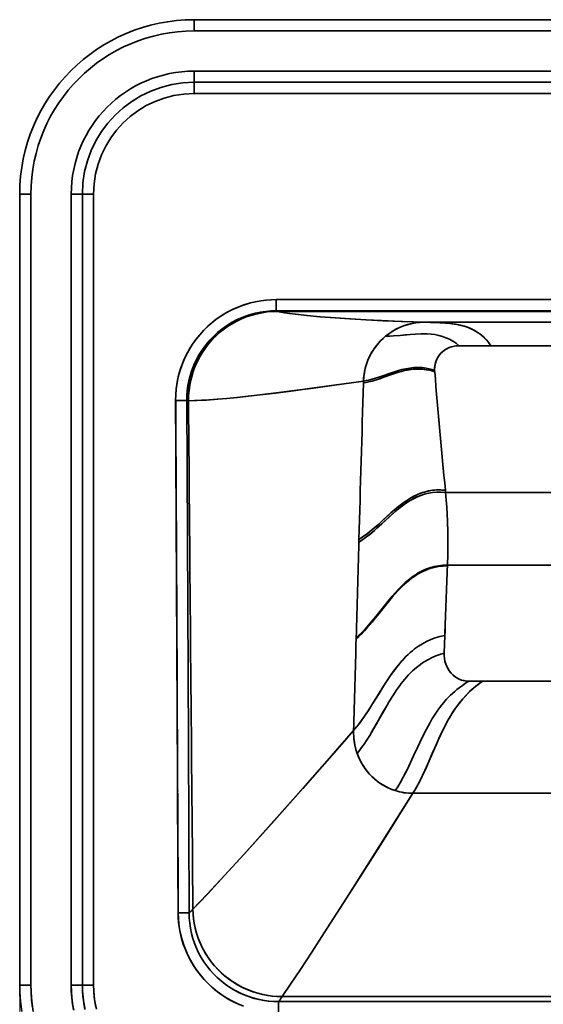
# Model space of a CAD drawing. Extents: x 290 to 1934, y 0 to 1471.
# Tile 2 of 9: x 290 to 523, y 223 to 664. Entities that reach past the tile are written whole.
import ezdxf

# ---------------------------------------------------------------- set-up
doc = ezdxf.new("R2010")
doc.units = 0

msp = doc.modelspace()

# ---------------------------------------------------------------- linework, layer by layer
at = {"color": 7, "lineweight": 35, "ltscale": 0.214751}
msp.add_line((376.14, 663.55), (367.55, 663.55), dxfattribs=at)
at = {"color": 7, "lineweight": 35, "ltscale": 0.125}
for p, q in [((367.55, 658.55), (367.55, 663.55)), ((367.55, 658.55), (367.55, 663.55)), ((367.55, 635.55), (367.55, 640.55)), ((367.55, 635.55), (367.55, 640.55)), ((367.55, 630.55), (367.55, 635.55)), ((367.55, 635.55), (367.55, 630.55)), ((289.55, 585.55), (294.55, 585.55)), ((289.55, 585.55), (294.55, 585.55)), ((312.55, 585.55), (317.55, 585.55)), ((312.55, 585.55), (317.55, 585.55)), ((322.55, 585.55), (317.55, 585.55)), ((317.55, 585.55), (322.55, 585.55)), ((294.55, 231.91), (289.55, 231.91)), ((294.55, 231.91), (289.55, 231.91)), ((317.55, 231.91), (312.55, 231.91)), ((312.55, 231.91), (317.55, 231.91)), ((317.55, 231.91), (322.55, 231.91)), ((317.55, 231.91), (322.55, 231.91))]:
    msp.add_line(p, q, dxfattribs=at)
at = {"color": 7, "lineweight": 35}
for p, q in [((367.55, 663.55), (821.45, 663.55)), ((821.45, 663.55), (367.55, 663.55)), ((392.6, 663.55), (417.63, 663.55)), ((417.63, 663.55), (556.53, 663.55)), ((367.55, 658.55), (821.45, 658.55)), ((821.45, 658.55), (367.55, 658.55)), ((821.45, 640.55), (367.55, 640.55)), ((367.55, 640.55), (821.45, 640.55)), ((367.55, 635.55), (821.45, 635.55)), ((821.45, 635.55), (367.55, 635.55)), ((367.55, 630.55), (821.45, 630.55)), ((821.45, 630.55), (367.55, 630.55)), ((289.55, 240.63), (289.55, 585.55)), ((289.55, 231.91), (289.55, 585.55)), ((289.55, 585.55), (289.55, 231.91)), ((294.55, 231.91), (294.55, 585.55)), ((294.55, 585.55), (294.55, 231.91)), ((312.55, 585.55), (312.55, 231.91)), ((312.55, 231.91), (312.55, 585.55)), ((317.55, 231.91), (317.55, 585.55)), ((317.55, 585.55), (317.55, 231.91)), ((322.55, 231.91), (322.55, 585.55)), ((322.55, 585.55), (322.55, 231.91)), ((404.1, 538.37), (594.5, 538.37)), ((404.1, 538.37), (594.5, 538.37)), ((404.1, 533.37), (594.5, 533.37)), ((594.5, 533.37), (404.1, 533.37)), ((594.5, 533.12), (404.63, 533.12)), ((594.5, 533.12), (404.63, 533.12)), ((594.5, 528.24), (470.1, 528.24)), ((470.1, 528.24), (594.5, 528.24)), ((500.06, 517.78), (594.5, 517.78)), ((594.5, 517.78), (500.06, 517.78)), ((562.06, 452.18), (479.83, 452.18)), ((479.83, 452.18), (562.06, 452.18)), ((708.29, 419.71), (480.71, 419.71)), ((480.71, 419.71), (708.29, 419.71)), ((594.5, 367.76), (496.35, 367.76)), ((496.35, 367.76), (594.5, 367.76)), ((594.5, 317.62), (465.21, 317.62)), ((594.5, 317.62), (465.21, 317.62)), ((406.83, 226.71), (594.5, 226.71)), ((406.83, 226.71), (594.5, 226.71)), ((405.24, 224.5), (594.5, 224.5)), ((594.5, 224.5), (405.24, 224.5))]:
    msp.add_line(p, q, dxfattribs=at)
at = {"color": 7, "lineweight": 35, "ltscale": 0.00255}
msp.add_line((376.04, 663.55), (376.14, 663.55), dxfattribs=at)
at = {"color": 7, "lineweight": 35, "ltscale": 0.002695}
msp.add_line((376.14, 663.55), (376.04, 663.55), dxfattribs=at)
at = {"color": 7, "lineweight": 35, "ltscale": 0.002126}
msp.add_line((376.14, 663.55), (376.06, 663.55), dxfattribs=at)
at = {"color": 7, "lineweight": 35, "ltscale": 0.000738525}
msp.add_line((376.12, 663.55), (376.14, 663.55), dxfattribs=at)
at = {"color": 7, "lineweight": 35, "ltscale": 0.411441}
msp.add_line((376.14, 663.55), (392.6, 663.55), dxfattribs=at)
at = {"color": 7, "lineweight": 35, "ltscale": 0.124913}
msp.add_line((404.1, 538.37), (404.1, 533.37), dxfattribs=at)
msp.add_line((404.1, 538.37), (404.1, 533.37), dxfattribs=at)
at = {"color": 7, "lineweight": 35, "ltscale": 0.352902}
for p, q in [((485.95, 517.78), (500.06, 517.78)), ((500.06, 517.78), (485.95, 517.78))]:
    msp.add_line(p, q, dxfattribs=at)
at = {"color": 7, "lineweight": 35, "ltscale": 0.021241}
msp.add_line((443.12, 501.11), (443.15, 501.96), dxfattribs=at)
msp.add_line((443.12, 501.11), (443.15, 501.96), dxfattribs=at)
at = {"color": 7, "lineweight": 35, "ltscale": 0.124987}
msp.add_line((359.22, 493.28), (364.22, 493.3), dxfattribs=at)
msp.add_line((359.22, 493.28), (364.22, 493.3), dxfattribs=at)
at = {"color": 7, "lineweight": 35, "ltscale": 0.023454}
for p, q in [((479.83, 452.18), (479.74, 453.12)), ((479.74, 453.12), (479.83, 452.18))]:
    msp.add_line(p, q, dxfattribs=at)
at = {"color": 7, "lineweight": 35, "ltscale": 0.030842}
msp.add_line((441.09, 429.95), (441.12, 431.19), dxfattribs=at)
msp.add_line((441.09, 429.95), (441.12, 431.19), dxfattribs=at)
at = {"color": 7, "lineweight": 35, "ltscale": 0.009634}
msp.add_line((480.69, 419.32), (480.71, 419.71), dxfattribs=at)
at = {"color": 7, "lineweight": 35, "ltscale": 0.009635}
msp.add_line((480.71, 419.71), (480.69, 419.32), dxfattribs=at)
at = {"color": 7, "lineweight": 35, "ltscale": 0.197208}
for p, q in [((479.2, 380.31), (479.5, 388.19)), ((479.5, 388.19), (479.2, 380.31))]:
    msp.add_line(p, q, dxfattribs=at)
at = {"color": 7, "lineweight": 35, "ltscale": 0.012689}
msp.add_line((439.88, 386.69), (439.9, 387.2), dxfattribs=at)
msp.add_line((439.88, 386.69), (439.9, 387.2), dxfattribs=at)
at = {"color": 7, "lineweight": 35, "ltscale": 0.151353}
for p, q in [((496.35, 367.76), (490.29, 367.76)), ((490.29, 367.76), (496.35, 367.76))]:
    msp.add_line(p, q, dxfattribs=at)
at = {"color": 7, "lineweight": 35, "ltscale": 0.025524}
msp.add_line((360.09, 319.54), (360.15, 318.52), dxfattribs=at)
at = {"color": 7, "lineweight": 35, "ltscale": 0.12252}
msp.add_line((360.36, 264.17), (365.26, 264.19), dxfattribs=at)
msp.add_line((360.36, 264.17), (365.26, 264.19), dxfattribs=at)
at = {"color": 7, "lineweight": 35, "ltscale": 0.218}
msp.add_line((289.55, 240.63), (289.55, 231.91), dxfattribs=at)
at = {"color": 7, "lineweight": 13}
msp.add_line((289.55, 229.91), (289.55, 80.28), dxfattribs=at)
at = {"color": 7, "lineweight": 35, "ltscale": 0.120914}
msp.add_line((405.24, 219.66), (405.24, 224.5), dxfattribs=at)
msp.add_line((405.24, 219.66), (405.24, 224.5), dxfattribs=at)
at = {"color": 7, "lineweight": 35}
for points in [[(359.22, 493.28), (359.27, 495.74), (359.46, 498.2), (359.79, 500.64), (360.24, 503.06), (360.83, 505.46), (361.55, 507.81), (362.4, 510.13), (363.38, 512.39), (364.49, 514.63), (365.73, 516.8), (367.08, 518.9), (368.55, 520.92), (370.14, 522.86), (371.82, 524.7), (373.61, 526.45), (375.46, 528.07), (377.4, 529.59), (379.42, 530.99), (381.51, 532.29), (383.67, 533.47), (385.9, 534.52), (388.17, 535.46), (390.5, 536.27), (392.71, 536.91), (394.95, 537.43), (397.22, 537.84), (399.5, 538.14), (401.8, 538.31), (404.1, 538.37)], [(359.22, 493.28), (359.28, 495.94), (359.51, 498.6), (359.89, 501.24), (360.42, 503.85), (361.11, 506.43), (361.96, 508.96), (362.95, 511.44), (364.09, 513.85), (365.36, 516.19), (366.78, 518.45), (368.32, 520.62), (369.99, 522.69), (371.79, 524.66), (373.69, 526.52), (375.7, 528.27), (377.82, 529.89), (380.02, 531.38), (382.32, 532.75), (384.69, 533.97), (387.13, 535.05), (389.62, 535.98), (392.17, 536.76), (394.76, 537.39), (397.39, 537.87), (399.62, 538.15), (401.86, 538.32), (404.1, 538.37)], [(364.22, 493.3), (364.27, 495.63), (364.46, 497.94), (364.79, 500.24), (365.25, 502.52), (365.84, 504.77), (366.56, 506.97), (367.4, 509.14), (368.37, 511.25), (369.48, 513.33), (370.71, 515.34), (372.06, 517.27), (373.52, 519.12), (375.08, 520.88), (376.75, 522.54), (378.51, 524.11), (380.34, 525.54), (382.24, 526.87), (384.22, 528.08), (386.27, 529.18), (388.37, 530.15), (390.53, 531), (392.74, 531.73), (394.98, 532.32), (397.23, 532.78), (399.51, 533.11), (401.8, 533.31), (404.1, 533.37)], [(404.1, 533.37), (401.78, 533.31), (399.46, 533.1), (397.16, 532.77), (394.89, 532.3), (392.64, 531.7), (390.43, 530.97), (388.27, 530.11), (386.17, 529.13), (383.99, 527.95), (381.89, 526.64), (379.88, 525.2), (377.96, 523.63), (376.14, 521.96), (374.53, 520.28), (373.03, 518.52), (371.63, 516.67), (370.33, 514.74), (369.16, 512.75), (368.1, 510.68), (367.16, 508.56), (366.35, 506.39), (365.69, 504.27), (365.16, 502.11), (364.74, 499.93), (364.44, 497.73), (364.27, 495.52), (364.22, 493.3)], [(404.63, 533.12), (402.31, 533.05), (399.97, 532.85), (397.65, 532.51), (395.34, 532.02), (393.06, 531.4), (390.81, 530.65), (388.6, 529.75), (386.48, 528.75), (384.43, 527.61), (382.44, 526.36), (380.53, 524.99), (378.7, 523.5), (376.96, 521.91), (375.33, 520.22), (373.79, 518.44), (372.37, 516.57), (371.06, 514.62), (369.87, 512.59), (368.8, 510.5), (367.86, 508.36), (367.05, 506.17), (366.4, 504.05), (365.87, 501.9), (365.47, 499.72), (365.18, 497.54), (365.02, 495.36), (364.98, 493.18)], [(364.98, 493.18), (365.03, 495.49), (365.21, 497.8), (365.53, 500.1), (365.98, 502.37), (366.56, 504.61), (367.27, 506.82), (368.12, 508.98), (369.08, 511.08), (370.18, 513.16), (371.41, 515.16), (372.75, 517.09), (374.2, 518.93), (375.76, 520.69), (377.42, 522.35), (379.18, 523.91), (380.99, 525.34), (382.89, 526.66), (384.86, 527.87), (386.9, 528.96), (389, 529.93), (391.16, 530.78), (393.36, 531.49), (395.6, 532.09), (397.83, 532.54), (400.09, 532.86), (402.36, 533.06), (404.63, 533.12)], [(404.1, 533.37), (404.1, 533.35), (404.1, 533.33), (404.14, 533.29), (404.24, 533.23), (404.63, 533.12)], [(404.63, 533.12), (404.24, 533.23), (404.14, 533.29), (404.1, 533.33), (404.1, 533.35), (404.1, 533.37)], [(404.63, 533.12), (406.2, 532.81), (407.96, 532.5), (410.25, 532.15), (412.77, 531.81), (417.95, 531.23), (423.73, 530.69), (428.48, 530.32), (437.36, 529.72), (444.2, 529.34), (451.21, 528.99), (460.01, 528.61), (470.1, 528.24)], [(404.63, 533.12), (406.16, 532.82), (407.88, 532.51), (410.15, 532.17), (412.65, 531.83), (417.8, 531.25), (423.58, 530.71), (428.24, 530.34), (436.99, 529.74), (444.35, 529.33), (451.95, 528.95), (460.54, 528.59), (470.1, 528.24)], [(452.98, 522.01), (454.45, 523.15), (456, 524.19), (457.61, 525.12), (459.29, 525.93), (461.01, 526.63), (462.77, 527.2), (464.57, 527.65), (466.39, 527.98), (468.24, 528.17), (470.1, 528.24)], [(500.06, 517.78), (499.01, 519.25), (497.86, 520.6), (496.62, 521.83), (495.3, 522.93), (493.9, 523.9), (492.51, 524.71), (491.07, 525.42), (489.59, 526.01), (488.07, 526.51), (486.53, 526.93), (484.96, 527.26), (483.78, 527.46), (482.6, 527.63), (481.01, 527.81), (479.41, 527.94), (477.29, 528.05), (475.88, 528.1), (473.09, 528.17), (470.1, 528.24)], [(500.06, 517.78), (499.18, 519.02), (498.24, 520.18), (497.23, 521.25), (496.17, 522.22), (495.19, 523.02), (494.16, 523.74), (493.1, 524.39), (492.28, 524.83), (491.45, 525.24), (489.91, 525.89), (488.33, 526.44), (486.72, 526.88), (485.49, 527.16), (484.26, 527.39), (483.02, 527.57), (481.77, 527.73), (479.8, 527.91), (477.82, 528.03), (476.51, 528.08), (473.91, 528.15), (470.1, 528.24)], [(443.15, 501.96), (443.28, 503.9), (443.54, 505.82), (443.94, 507.7), (444.48, 509.55), (445.14, 511.35), (445.94, 513.1), (446.65, 514.45), (447.44, 515.76), (448.3, 517.02), (449.35, 518.37), (450.48, 519.66), (451.69, 520.88), (452.98, 522.01)], [(485.95, 517.78), (484.53, 518.88), (483.07, 519.85), (481.56, 520.68), (480.01, 521.37), (478.43, 521.94), (476.82, 522.38), (475.09, 522.72), (473.34, 522.95), (471.58, 523.08), (470.25, 523.12), (468.93, 523.12), (466.28, 523.01), (464.03, 522.84), (461.78, 522.62), (459.55, 522.4), (456.6, 522.15), (455.14, 522.07), (452.98, 522.01)], [(485.95, 517.78), (484.53, 518.88), (483.07, 519.85), (481.56, 520.68), (480.01, 521.37), (478.42, 521.94), (476.81, 522.38), (475.08, 522.72), (473.33, 522.95), (471.57, 523.08), (470.24, 523.12), (468.92, 523.12), (466.27, 523.01), (464.02, 522.83), (459.55, 522.4), (456.6, 522.15), (455.14, 522.07), (452.98, 522.01)], [(485.95, 517.78), (484.78, 517.73), (483.62, 517.56), (482.49, 517.29), (481.39, 516.9), (480.34, 516.4), (479.33, 515.78), (478.41, 515.05), (477.57, 514.22), (476.84, 513.3), (476.25, 512.36), (475.77, 511.37), (475.39, 510.32), (475.13, 509.25), (474.97, 508.15), (474.93, 507.45), (474.94, 506.74)], [(474.94, 506.74), (474.95, 507.84), (475.07, 508.93), (475.3, 510), (475.63, 511.03), (476.07, 512.02), (476.59, 512.93), (477.2, 513.78), (477.89, 514.56), (478.77, 515.35), (479.73, 516.04), (480.77, 516.62), (481.86, 517.08), (482.51, 517.29), (483.18, 517.47), (483.87, 517.61), (484.56, 517.7), (485.95, 517.78)], [(474.97, 506.1), (473.72, 506.49), (472.47, 506.82), (471.22, 507.06), (470.29, 507.2), (469.36, 507.29), (467.51, 507.36), (465.69, 507.28), (463.88, 507.08), (462.12, 506.77), (460.38, 506.36), (458.35, 505.78), (457.01, 505.36), (454.35, 504.43), (451.71, 503.49), (450.39, 503.02), (448.4, 502.37), (446.96, 501.95), (445.51, 501.57), (444.32, 501.32), (443.12, 501.11)], [(474.97, 506.1), (473.24, 506.63), (471.51, 507.01), (469.8, 507.25), (468.11, 507.35), (466.62, 507.34), (465.14, 507.24), (463.68, 507.05), (462.6, 506.86), (461.53, 506.64), (460.09, 506.28), (458.67, 505.88), (456.79, 505.28), (455.55, 504.86), (453.08, 503.98), (450.62, 503.1), (449.38, 502.69), (447.53, 502.11), (446.14, 501.73), (444.74, 501.4), (443.12, 501.11)], [(474.94, 506.74), (473.69, 507.15), (472.44, 507.48), (471.2, 507.73), (470.27, 507.87), (469.35, 507.97), (467.51, 508.06), (465.69, 508), (463.89, 507.8), (462.09, 507.49), (460.32, 507.09), (458.32, 506.53), (456.99, 506.12), (454.36, 505.22), (451.75, 504.3), (450.45, 503.85), (448.49, 503.22), (447.03, 502.79), (445.57, 502.42), (444.36, 502.16), (443.15, 501.96)], [(474.94, 506.74), (473.69, 507.15), (472.44, 507.48), (471.2, 507.73), (470.27, 507.87), (469.35, 507.97), (467.51, 508.06), (465.69, 508), (463.89, 507.8), (462.09, 507.49), (460.32, 507.09), (458.32, 506.53), (456.99, 506.12), (454.36, 505.22), (451.75, 504.3), (450.44, 503.85), (448.48, 503.21), (447.03, 502.79), (445.57, 502.42), (444.36, 502.16), (443.15, 501.96)], [(364.98, 493.18), (368.65, 493.26), (373.03, 493.48), (378.05, 493.85), (382.16, 494.21), (386.58, 494.64), (392.9, 495.32), (403.86, 496.61), (411.89, 497.63), (420.13, 498.72), (428.79, 499.91), (443.15, 501.96)], [(364.98, 493.18), (367.68, 493.22), (370.8, 493.35), (374.13, 493.56), (377.77, 493.83), (382.06, 494.2), (386.67, 494.65), (393.06, 495.34), (404.1, 496.64), (412.38, 497.69), (420.86, 498.82), (429.23, 499.97), (443.15, 501.96)], [(365.26, 264.19), (364.94, 340.57), (364.22, 493.3)], [(364.98, 493.18), (364.48, 493.2), (364.33, 493.23), (364.24, 493.28), (364.22, 493.3)], [(364.22, 493.3), (364.94, 340.57), (365.26, 264.19)], [(364.22, 493.3), (364.24, 493.28), (364.33, 493.23), (364.48, 493.2), (364.98, 493.18)], [(479.83, 452.18), (477.86, 452.33), (475.93, 452.33), (474.05, 452.16), (472.21, 451.85), (470.42, 451.4), (468.69, 450.82), (467, 450.12), (465.49, 449.37), (464.01, 448.53), (462.58, 447.62), (460.62, 446.24), (458.72, 444.76), (457.32, 443.58), (454.56, 441.14), (451.3, 438.13), (449.12, 436.14), (448.01, 435.16), (445.77, 433.28), (444.63, 432.39), (443.47, 431.53), (442.29, 430.72), (441.09, 429.95)], [(479.83, 452.18), (477.86, 452.33), (475.93, 452.33), (474.05, 452.17), (472.22, 451.86), (470.44, 451.41), (468.72, 450.83), (467.04, 450.13), (465.53, 449.39), (464.05, 448.56), (462.62, 447.65), (460.64, 446.26), (458.73, 444.76), (457.34, 443.6), (454.61, 441.19), (451.33, 438.16), (449.14, 436.16), (448.03, 435.18), (445.79, 433.29), (444.64, 432.39), (443.48, 431.53), (442.3, 430.72), (441.09, 429.95)], [(479.74, 453.12), (478.13, 453.25), (476.54, 453.29), (474.97, 453.22), (473.43, 453.04), (472.09, 452.8), (470.77, 452.48), (469.48, 452.09), (468.53, 451.75), (467.6, 451.38), (466.11, 450.69), (464.66, 449.93), (463.25, 449.08), (462.21, 448.41), (461.2, 447.7), (460.08, 446.88), (458.98, 446.03), (457.17, 444.53), (455.4, 442.98), (452.14, 440.02), (449.96, 438.04), (447.4, 435.79), (445.9, 434.55), (444.38, 433.38), (443.21, 432.54), (442.03, 431.75), (441.12, 431.19)], [(479.74, 453.12), (477.78, 453.27), (475.85, 453.27), (473.97, 453.11), (472.13, 452.81), (470.35, 452.36), (468.61, 451.78), (466.93, 451.08), (465.41, 450.33), (463.93, 449.5), (462.49, 448.59), (460.59, 447.26), (458.74, 445.83), (456.33, 443.8), (454.44, 442.12), (451.22, 439.18), (449.06, 437.23), (447.97, 436.28), (445.75, 434.44), (444.62, 433.56), (443.48, 432.72), (442.31, 431.93), (441.12, 431.19)], [(480.71, 419.71), (480.84, 424.56), (480.88, 429.42), (480.83, 434.29), (480.68, 439.17), (480.53, 442.41), (480.34, 445.65), (480.1, 448.92), (479.83, 452.18)], [(479.83, 452.18), (480.1, 448.91), (480.34, 445.64), (480.53, 442.46), (480.67, 439.27), (480.82, 434.4), (480.88, 429.51), (480.84, 424.62), (480.71, 419.71)], [(480.69, 419.32), (478.65, 419.24), (476.66, 419.01), (474.73, 418.63), (472.87, 418.11), (471.07, 417.45), (469.33, 416.66), (467.65, 415.76), (466.66, 415.15), (465.68, 414.5), (464.68, 413.78), (463.71, 413.03), (461.86, 411.46), (460.09, 409.78), (458.66, 408.31), (457.28, 406.78), (456.02, 405.34), (453.57, 402.37), (449.97, 397.84), (447.98, 395.35), (446.97, 394.13), (444.7, 391.49), (443.54, 390.22), (442.35, 389), (441.13, 387.82), (439.88, 386.69)], [(480.69, 419.32), (478.65, 419.24), (476.66, 419.01), (474.73, 418.63), (472.86, 418.11), (471.05, 417.44), (469.31, 416.65), (467.64, 415.75), (466.64, 415.13), (465.66, 414.48), (464.66, 413.76), (463.69, 413.01), (461.84, 411.44), (460.07, 409.75), (458.65, 408.29), (457.27, 406.78), (456, 405.32), (453.54, 402.34), (451.73, 400.06), (449.93, 397.78), (447.96, 395.33), (446.96, 394.11), (444.7, 391.49), (443.54, 390.22), (442.35, 388.99), (441.13, 387.82), (439.88, 386.69)], [(480.71, 419.71), (478.67, 419.63), (476.68, 419.4), (474.75, 419.02), (472.88, 418.5), (471.07, 417.85), (469.33, 417.06), (467.65, 416.15), (466.65, 415.54), (465.67, 414.89), (464.68, 414.18), (463.7, 413.42), (461.85, 411.85), (460.08, 410.17), (458.66, 408.72), (457.29, 407.22), (456.02, 405.76), (453.54, 402.76), (449.9, 398.2), (447.95, 395.78), (446.97, 394.58), (444.7, 391.97), (443.54, 390.71), (442.36, 389.49), (441.14, 388.32), (439.9, 387.2)], [(480.71, 419.71), (478.67, 419.63), (476.68, 419.4), (474.74, 419.02), (472.87, 418.5), (471.06, 417.84), (469.31, 417.05), (467.63, 416.14), (466.63, 415.53), (465.65, 414.87), (464.65, 414.15), (463.67, 413.4), (461.82, 411.82), (460.04, 410.14), (458.64, 408.7), (457.28, 407.21), (456, 405.74), (453.5, 402.72), (449.84, 398.12), (447.92, 395.74), (446.95, 394.57), (444.7, 391.96), (443.54, 390.7), (442.36, 389.49), (441.14, 388.32), (439.9, 387.2)], [(479.5, 388.19), (477.34, 387.74), (475.25, 387.14), (473.24, 386.4), (471.31, 385.53), (469.46, 384.54), (467.69, 383.42), (466, 382.2), (465.03, 381.41), (464.08, 380.6), (463.1, 379.7), (462.15, 378.77), (460.37, 376.87), (458.68, 374.87), (457.09, 372.83), (455.57, 370.73), (454.06, 368.5), (452.58, 366.23), (450.16, 362.36), (446.95, 357.17), (445.33, 354.61), (443.98, 352.58), (442.6, 350.59), (441.38, 348.93), (440.12, 347.31), (438.75, 345.68)], [(479.5, 388.19), (477.34, 387.74), (475.25, 387.14), (473.24, 386.4), (471.31, 385.53), (469.45, 384.53), (467.68, 383.41), (465.99, 382.19), (465.01, 381.4), (464.06, 380.58), (463.08, 379.68), (462.13, 378.75), (460.35, 376.85), (458.66, 374.85), (457.08, 372.81), (455.56, 370.71), (454.04, 368.48), (452.56, 366.21), (450.14, 362.33), (446.94, 357.14), (445.31, 354.58), (443.97, 352.56), (442.59, 350.57), (441.37, 348.91), (440.1, 347.29), (438.75, 345.68)], [(479.2, 380.31), (477.34, 379.75), (475.55, 379.1), (473.81, 378.34), (472.14, 377.5), (470.54, 376.56), (469.57, 375.93), (468.62, 375.27), (466.81, 373.85), (465.09, 372.33), (464.18, 371.45), (463.3, 370.54), (461.61, 368.64), (460.02, 366.66), (459.03, 365.33), (458.07, 363.98), (456.23, 361.2), (454.68, 358.69), (453.68, 357), (451.72, 353.59), (448.82, 348.45), (447.35, 345.9), (445.93, 343.52), (444.46, 341.19), (443.41, 339.61), (442.33, 338.07), (441.36, 336.76), (440.35, 335.48)], [(479.2, 380.31), (477.34, 379.75), (475.55, 379.1), (473.81, 378.34), (472.14, 377.5), (470.54, 376.56), (469.57, 375.93), (468.63, 375.27), (466.81, 373.86), (465.1, 372.34), (464.19, 371.46), (463.31, 370.55), (461.62, 368.66), (460.03, 366.67), (459.03, 365.34), (458.07, 363.98), (456.22, 361.18), (454.68, 358.69), (453.68, 357.01), (451.73, 353.61), (448.85, 348.5), (447.39, 345.96), (445.95, 343.55), (444.46, 341.19), (443.42, 339.62), (442.34, 338.08), (441.36, 336.76), (440.35, 335.48)], [(490.29, 367.76), (489.01, 367.83), (487.75, 368.06), (486.53, 368.44), (485.37, 368.97), (484.28, 369.62), (483.42, 370.27), (482.63, 371), (481.92, 371.81), (481.51, 372.35), (481.13, 372.91), (480.47, 374.1), (479.95, 375.36), (479.56, 376.66), (479.31, 378), (479.21, 379.15), (479.2, 380.31)], [(479.2, 380.31), (479.21, 379.09), (479.33, 377.86), (479.57, 376.64), (479.91, 375.45), (480.38, 374.3), (480.92, 373.26), (481.56, 372.28), (482.29, 371.37), (483.1, 370.55), (483.99, 369.83), (484.93, 369.2), (485.93, 368.69), (486.96, 368.29), (488.03, 368), (489.1, 367.82), (490.29, 367.76)], [(490.29, 367.76), (488.79, 366.84), (487.33, 365.87), (485.93, 364.85), (484.92, 364.05), (483.94, 363.22), (482.06, 361.49), (480.3, 359.67), (478.92, 358.08), (477.61, 356.44), (476.37, 354.75), (475.48, 353.46), (474.63, 352.14), (473.76, 350.73), (472.92, 349.3), (471.32, 346.38), (469.81, 343.41), (468.36, 340.4), (467.42, 338.38), (465.57, 334.35), (463.45, 329.83), (462.21, 327.31), (460.92, 324.82), (459.56, 322.38), (458.49, 320.58), (457.36, 318.82)], [(490.29, 367.76), (488.79, 366.84), (487.33, 365.87), (485.93, 364.85), (484.92, 364.05), (483.94, 363.22), (482.06, 361.49), (480.3, 359.67), (478.92, 358.08), (477.61, 356.44), (476.37, 354.75), (475.48, 353.45), (474.62, 352.14), (473.75, 350.73), (472.91, 349.29), (471.32, 346.38), (469.81, 343.4), (468.36, 340.4), (467.42, 338.38), (465.56, 334.34), (463.45, 329.83), (462.21, 327.3), (460.92, 324.82), (459.56, 322.37), (458.49, 320.58), (457.36, 318.82)], [(496.35, 367.76), (494.38, 366.34), (492.51, 364.83), (490.74, 363.24), (489.07, 361.57), (487.5, 359.83), (485.87, 357.82), (484.34, 355.75), (482.91, 353.61), (481.94, 352.04), (481.02, 350.45), (480.05, 348.69), (479.13, 346.91), (477.52, 343.59), (476.5, 341.36), (474.53, 336.85), (471.95, 330.85), (470.62, 327.87), (469.58, 325.66), (468.51, 323.48), (466.92, 320.51), (466.09, 319.05), (465.21, 317.62)], [(496.35, 367.76), (494.85, 366.69), (493.41, 365.58), (492.03, 364.41), (491.03, 363.51), (490.06, 362.58), (488.22, 360.65), (486.5, 358.63), (485.16, 356.89), (483.89, 355.1), (482.69, 353.26), (481.84, 351.86), (481.02, 350.44), (479.69, 348), (478.44, 345.52), (476.87, 342.16), (475.86, 339.91), (473.9, 335.36), (471.94, 330.82), (470.94, 328.57), (469.38, 325.23), (468.14, 322.77), (466.84, 320.35), (466.04, 318.97), (465.21, 317.62)], [(366.95, 265.81), (369.99, 268.96), (373.4, 272.56), (381.12, 280.89), (389.83, 290.46), (402.17, 304.2), (416.04, 319.84), (434.4, 340.71), (438.75, 345.68)], [(366.95, 265.81), (369.95, 268.92), (373.32, 272.48), (380.98, 280.73), (389.66, 290.27), (400.72, 302.58), (412.97, 316.36), (428.71, 334.22), (438.75, 345.68)], [(440.35, 335.48), (439.79, 337.25), (439.35, 339.06), (439.03, 340.9), (438.82, 342.76), (438.75, 344.63), (438.75, 345.68)], [(457.36, 318.82), (455.88, 319.34), (454.44, 319.94), (453.04, 320.63), (451.69, 321.39), (450.53, 322.14), (449.42, 322.94), (448.35, 323.8), (447.58, 324.48), (446.83, 325.19), (445.44, 326.68), (444.16, 328.28), (443.01, 329.96), (441.98, 331.73), (441.1, 333.58), (440.35, 335.48)], [(406.83, 226.71), (410.61, 232.27), (414.97, 238.84), (420.07, 246.62), (425.63, 255.2), (435.61, 270.77), (450.85, 294.79), (465.21, 317.62)], [(406.83, 226.71), (410.6, 232.26), (414.96, 238.83), (420.05, 246.59), (425.61, 255.17), (435.57, 270.71), (446.64, 288.14), (465.21, 317.62)], [(360.36, 264.17), (360.44, 261.71), (360.66, 259.27), (361, 256.84), (361.49, 254.43), (362.1, 252.05), (362.84, 249.72), (363.71, 247.42), (364.71, 245.18), (365.83, 242.99), (367.07, 240.86), (368.42, 238.81), (369.88, 236.84), (371.45, 234.94), (373.12, 233.14), (374.89, 231.43), (376.75, 229.82), (378.77, 228.26), (380.88, 226.82), (383.06, 225.5), (385.32, 224.31), (387.64, 223.24)], [(389.55, 222.48), (387.07, 223.49), (384.66, 224.63), (382.33, 225.92), (380.08, 227.35), (377.92, 228.9), (375.85, 230.58), (373.89, 232.38), (372.03, 234.3), (370.3, 236.32), (368.68, 238.44), (367.2, 240.65), (365.86, 242.94), (364.65, 245.31), (363.58, 247.74), (362.66, 250.24), (361.9, 252.78), (361.28, 255.37), (360.82, 257.99), (360.57, 260.04), (360.42, 262.1), (360.36, 264.17)], [(365.26, 264.19), (365.33, 261.88), (365.53, 259.57), (365.87, 257.28), (366.34, 255.01), (366.94, 252.77), (367.67, 250.57), (368.52, 248.42), (369.51, 246.32), (370.61, 244.28), (371.82, 242.32), (373.15, 240.42), (374.59, 238.61), (376.14, 236.88), (377.78, 235.25), (379.51, 233.72), (381.33, 232.29), (383.23, 230.97), (385.21, 229.76), (387.25, 228.66), (389.35, 227.69), (391.51, 226.85), (393.71, 226.13), (395.95, 225.54), (398.22, 225.08), (400.55, 224.75), (402.89, 224.55), (405.24, 224.5)], [(365.26, 264.19), (365.33, 261.88), (365.53, 259.57), (365.87, 257.28), (366.34, 255.01), (366.94, 252.77), (367.67, 250.57), (368.52, 248.42), (369.51, 246.32), (370.61, 244.28), (371.82, 242.32), (373.15, 240.42), (374.59, 238.61), (376.14, 236.88), (377.78, 235.25), (379.51, 233.72), (381.33, 232.29), (383.36, 230.88), (385.47, 229.6), (387.66, 228.46), (389.92, 227.46), (392.23, 226.59), (394.34, 225.95), (396.48, 225.42), (398.65, 225.01), (400.83, 224.72), (403.03, 224.55), (405.24, 224.5)], [(406.83, 226.71), (404.5, 226.78), (402.18, 226.98), (399.88, 227.32), (397.6, 227.79), (395.35, 228.39), (393.14, 229.12), (390.98, 229.98), (388.87, 230.96), (386.82, 232.06), (384.84, 233.28), (382.94, 234.61), (381.11, 236.04), (379.38, 237.59), (377.73, 239.23), (376.18, 240.96), (374.74, 242.78), (373.42, 244.67), (372.21, 246.63), (371.11, 248.66), (370.14, 250.75), (369.29, 252.9), (368.57, 255.09), (367.97, 257.32), (367.52, 259.57), (367.22, 261.64), (367.03, 263.73), (366.95, 265.81)], [(366.95, 265.81), (367.04, 263.56), (367.26, 261.29), (367.61, 259.04), (368.1, 256.8), (368.72, 254.58), (369.47, 252.39), (370.36, 250.25), (371.37, 248.16), (372.49, 246.14), (373.74, 244.19), (375.09, 242.32), (376.56, 240.52), (378.13, 238.81), (379.79, 237.2), (381.55, 235.69), (383.39, 234.28), (385.32, 232.97), (387.33, 231.77), (389.4, 230.7), (391.52, 229.75), (393.69, 228.92), (395.9, 228.23), (398.14, 227.66), (400.39, 227.23), (402.54, 226.94), (404.69, 226.77), (406.83, 226.71)], [(290.44, 220.07), (290.02, 223.35), (289.76, 226.2), (289.61, 229.05), (289.55, 231.91)], [(290.02, 223.28), (289.76, 226.15), (289.61, 229.03), (289.55, 231.91)], [(295.51, 219.99), (295.05, 223.29), (294.78, 226.16), (294.61, 229.03), (294.55, 231.91)], [(294.55, 231.91), (294.63, 228.53), (294.86, 225.16), (295.24, 221.8)], [(313.69, 220.61), (313.2, 223.41), (312.84, 226.23), (312.63, 229.07), (312.55, 231.91)], [(313.66, 220.78), (313.17, 223.6), (312.83, 226.36), (312.62, 229.13), (312.55, 231.91)], [(318.72, 221.02), (318.21, 223.72), (317.85, 226.44), (317.63, 229.17), (317.55, 231.91)], [(317.55, 231.91), (317.62, 229.31), (317.82, 226.71), (318.15, 224.13), (318.6, 221.56)], [(322.55, 231.91), (322.62, 229.41), (322.82, 226.91), (323.16, 224.42), (323.63, 221.96)], [(322.55, 231.91), (322.63, 229.2), (322.87, 226.5), (323.26, 223.81), (323.81, 221.16)]]:
    msp.add_lwpolyline(points, dxfattribs=at)
for centre, radius, start, end in [((367.55, 585.55), 78, 90, 180), ((367.55, 585.55), 78, 90, 180), ((367.55, 585.55), 78, 90, 180), ((376.14, 585.55), 78, 90, 90.0625), ((367.55, 585.55), 73, 90, 180), ((367.55, 585.55), 73, 90, 180), ((367.55, 585.55), 55, 90, 180), ((367.55, 585.55), 55, 90, 180), ((367.55, 585.55), 50, 90, 180), ((367.55, 585.55), 50, 90, 180), ((367.55, 585.55), 45, 90, 180), ((367.55, 585.55), 45, 90, 180), ((486.86, 507.13), 11.93, 181.8445, 184.9479), ((486.89, 507.13), 11.96, 181.8514, 184.9464), ((7760.32, 1134.97), 7312.44, 184.933564, 185.350369), ((7703.82, 1129.89), 7255.71, 184.931938, 185.352008), ((85846.97, -1976.36), 85439.77, 178.3383839, 178.3852936), ((86501.23, -1995.07), 86094.3, 178.3385615, 178.3851161), ((-1433079, -6777.06), 1433456.63, 0.28144139, 0.29059907), ((-1433074.25, -6777.03), 1433451.95, 0.28144136, 0.2905991), ((188001.03, 2007.91), 187642.16, 180.4625217, 180.5319574), ((188002.58, 2007.91), 187643.71, 180.4625217, 180.5319438), ((90270.46, -2101.32), 89865.03, 178.3859084, 178.4131745), ((90251.2, -2100.78), 89845.75, 178.3859084, 178.4131881), ((54265.33, -1653.62), 53824.57, 177.792829, 177.825983), ((38947.75, -1067.7), 38495.79, 177.786218, 177.832581), ((130564.63, -3209.19), 130174.43, 178.4170813, 178.4351404), ((93495.63, -2190.67), 93091.44, 178.4134887, 178.438733), ((467.14, 344.88), 28.4, 178.3714, 199.3345), ((465.2, 343.69), 26.07, 252.498, 270.0226), ((465.2, 343.69), 26.08, 252.4967, 270.0174), ((343.68, 288.36), 32.4, 311.7656, 315.9095), ((343.68, 288.36), 32.4, 311.7656, 315.9095), ((369.22, 231.91), 79.66, 179.9999, 184.2443), ((358.32, 260.02), 58.85, 322.8726, 325.5267), ((358.32, 260.02), 58.85, 322.8726, 325.5267)]:
    msp.add_arc(centre, radius, start, end, dxfattribs=at)
for centre, major_axis, ratio, start_param, end_param in [((469.47, 501.81), (-17.47, -20.19), 0.975883, 3.8429, 4.543517), ((469.47, 501.83), (-17.65, -20.02), 0.975778, 4.55284, 5.417936), ((465.85, 345.55), (-9.06, -26.54), 0.962456, 5.398879, 6.305587)]:
    msp.add_ellipse(centre, major_axis=major_axis, ratio=ratio, start_param=start_param, end_param=end_param, dxfattribs=at)

doc.saveas('drawing.dxf')
